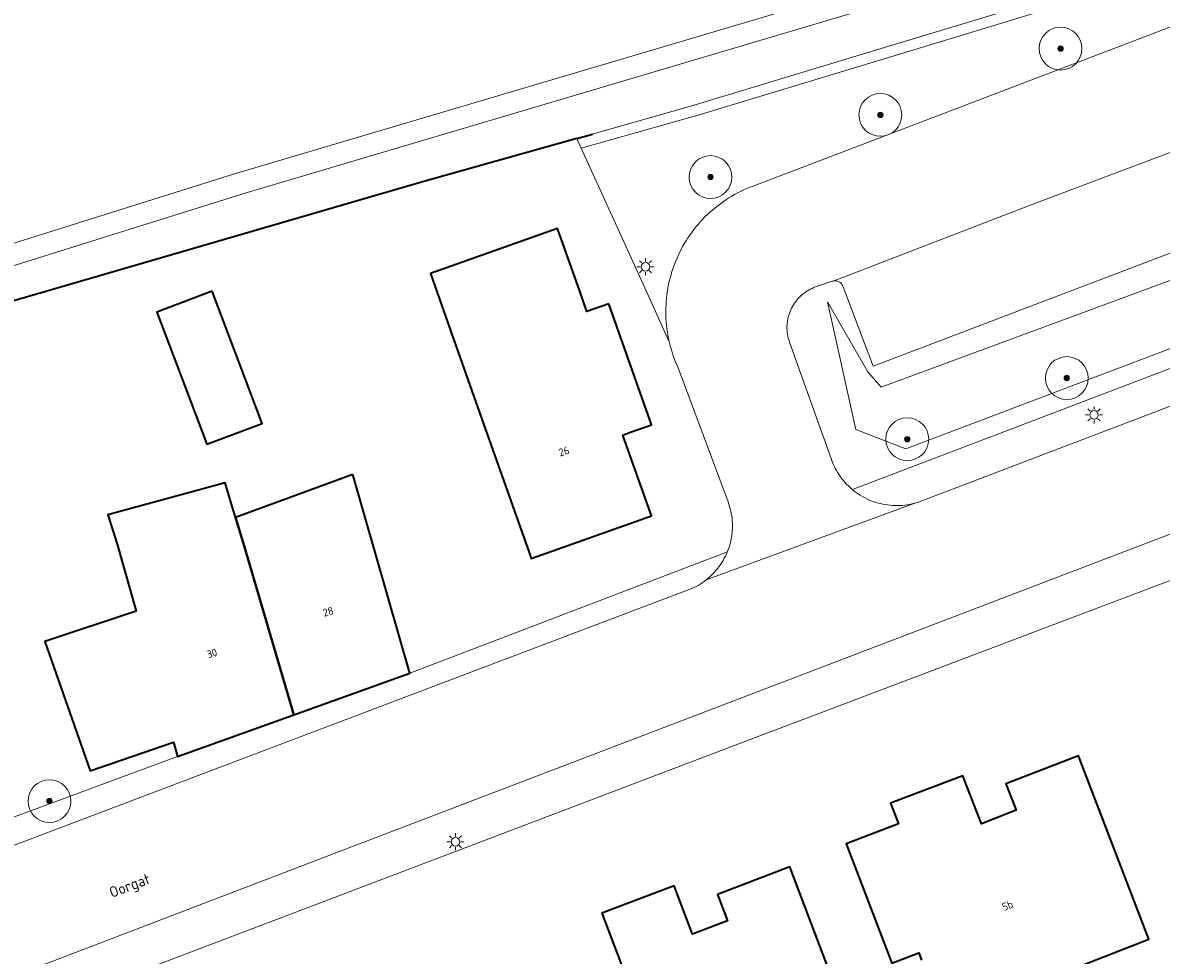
# Model space of a CAD drawing. Header units: metres. Extents: x 131489 to 134032, y 502353 to 503606.
# Tile 66 of 90: x 133108 to 133162, y 503112 to 503155. Entities that reach past the tile are written whole.
import ezdxf
from ezdxf.enums import TextEntityAlignment as Align

# ---------------------------------------------------------------- set-up
doc = ezdxf.new("R2010")
doc.units = ezdxf.units.M
for name, color, linetype, lineweight in [('B-WE-GK-BESCHOEIING-G', 130, 'GK-BESCHOEIING', 35), ('B-WE-GR-BOOM-S', 92, 'Continuous', 25), ('B-WE-GR-GRAS-GV', 60, 'Continuous', 13), ('B-WE-KL-ET_LS_OV_LICHTMAST-S', 190, 'Continuous', 25), ('B-WE-OG-BEBOUWING-GV', 7, 'Continuous', 35), ('B-WE-OG-BEBOUWING-T18', 1, 'Continuous', 18), ('B-WE-OG-TERREIN_CULTUURSCHEIDING-GV', 7, 'Continuous', 18), ('B-WE-OG-TERREIN_ERF-GV', 7, 'Continuous', 18), ('B-WE-OG-TOPOGRAFIE-T18', 1, 'Continuous', 18), ('B-WE-OG-WATER_SLOOT-GV', 120, 'Continuous', 18), ('B-WE-VH-VERHARDING_BETONSTRAATSTEEN-GV', 252, 'Continuous', 18), ('B-WE-VH-VERHARDING_STRAATBAKSTEEN-GV', 252, 'Continuous', 18), ('B-WE-VH-VERHARDING_TEGEL-GV', 252, 'Continuous', 18)]:
    doc.layers.add(name, color=color, linetype=linetype, lineweight=lineweight)
doc.styles.add('NLCS-ISO-M200-T18', font='NLCS-ISO.ttf', dxfattribs={"height": 0.36})
doc.styles.add('NLCS-ISO-M200-T25', font='NLCS-ISO.ttf', dxfattribs={"height": 0.5})
doc.linetypes.add('GK-BESCHOEIING', pattern='A,30,-5,[1,NLCS.SHX,S=1,R=0,X=0,Y=0],-5', length=40)

# ---------------------------------------------------------------- blocks, each defined once
blk = doc.blocks.new('SKL-ET_OV_LICHTMAST-SO')
at = {"color": 0, "linetype": 'ByBlock', "lineweight": 18}
for points in [[(-1.25, 0), (-2, 0)], [(-1.41, 1.41), (-0.88, 0.88)], [(0, 2), (0, 1.25)], [(0.88, 0.88), (1.41, 1.41)], [(2, 0), (1.25, 0)], [(-1.41, -1.41), (-0.88, -0.88)], [(0, -1.25), (0, -2)], [(0.88, -0.88), (1.41, -1.41)]]:
    blk.add_lwpolyline(points, dxfattribs=at)
blk.add_circle((0, 0), 1, dxfattribs=at)
blk = doc.blocks.new('SGR-BOOM_01-SO')
at = {"linetype": 'ByBlock', "lineweight": 18}
h = blk.add_hatch(color=0, dxfattribs=at)
h.dxf.hatch_style = 1
edge = h.paths.add_edge_path()
edge.add_arc((0, 0), 0.25, 0, 360)
at = {"color": 0, "linetype": 'ByBlock', "lineweight": 18}
for radius in [2, 0.25]:
    blk.add_circle((0, 0), radius, dxfattribs=at)

msp = doc.modelspace()

# ---------------------------------------------------------------- linework, layer by layer
at = {"layer": 'B-WE-GK-BESCHOEIING-G', "flags": 128}
for points in [[(133134.311, 503150.038), (133135.035, 503150.242)], [(133134.311, 503150.038), (133127.16, 503148.018)], [(133127.16, 503148.018), (133079.971, 503134.302)]]:
    msp.add_lwpolyline(points, dxfattribs=at)
at = {"layer": 'B-WE-GR-GRAS-GV', "flags": 128}
msp.add_lwpolyline([(133069.92, 503158.077), (133071.848, 503155.207), (133071.915, 503155.091), (133072.474, 503153.956), (133072.528, 503153.824), (133073.11, 503152.042), (133073.133, 503151.958), (133073.331, 503151.102), (133079.363, 503139.55), (133080.26, 503138.147), (133080.945, 503137.661), (133081.594, 503137.694), (133082.455, 503137.764), (133100.035, 503142.649), (133118.575, 503148.455), (133118.59, 503148.46), (133154.528, 503159.121)], dxfattribs=at)
at = {"layer": 'B-WE-OG-BEBOUWING-GV', "flags": 128}
for points in [[(133135.8, 503142.317), (133134.778, 503141.955), (133134.443, 503142.902), (133133.406, 503145.832), (133127.471, 503143.731), (133128.508, 503140.801), (133129.955, 503136.715), (133132.079, 503130.716), (133132.18, 503130.429), (133137.797, 503132.417), (133137.762, 503132.516), (133136.461, 503136.192), (133136.775, 503136.303), (133137.8, 503136.666), (133137.734, 503136.851)], [(133117.286, 503142.901), (133114.706, 503141.923), (133117.04, 503135.767), (133119.616, 503136.723)], [(133123.85, 503134.348), (133118.367, 503132.349), (133118.729, 503131.172), (133121.092, 503123.129), (133126.514, 503125.07)], [(133118.367, 503132.349), (133117.89, 503133.966), (133112.411, 503132.473), (133112.853, 503131.099), (133113.742, 503127.966), (133109.474, 503126.554), (133111.584, 503120.518), (133115.477, 503121.856), (133115.667, 503121.186), (133121.092, 503123.129), (133118.729, 503131.172)]]:
    msp.add_lwpolyline(points, close=True, dxfattribs=at)
for points in [[(133157.946, 503111.464), (133161.023, 503112.657), (133157.727, 503121.217), (133154.348, 503119.908), (133154.825, 503118.677), (133153.202, 503118.048), (133152.333, 503120.292), (133148.963, 503119.005), (133149.33, 503118.051), (133146.889, 503117.117), (133149.023, 503111.541), (133150.275, 503112.02), (133150.407, 503111.675)], [(133147.509, 503107.465), (133144.258, 503116.042), (133140.872, 503114.751), (133141.343, 503113.518), (133139.717, 503112.898), (133138.859, 503115.147), (133135.483, 503113.877), (133138.087, 503107)]]:
    msp.add_lwpolyline(points, dxfattribs=at)
at = {"layer": 'B-WE-OG-TERREIN_CULTUURSCHEIDING-GV', "flags": 128}
for points in [[(133156.198, 503156.031), (133149.691, 503154.061), (133139.821, 503151.074), (133139.812, 503151.072), (133134.52, 503149.578), (133137.406, 503143.228), (133138.626, 503140.542), (133138.592, 503140.697), (133138.563, 503140.852), (133138.537, 503141.008), (133138.515, 503141.165), (133138.497, 503141.322), (133138.483, 503141.48), (133138.473, 503141.638), (133138.467, 503141.796), (133138.466, 503141.954), (133138.468, 503142.112), (133138.474, 503142.27), (133138.484, 503142.428), (133138.498, 503142.586), (133138.516, 503142.743), (133138.538, 503142.9), (133138.564, 503143.056), (133138.594, 503143.211), (133138.628, 503143.366), (133138.665, 503143.519), (133138.707, 503143.672), (133138.753, 503143.824), (133138.802, 503143.974), (133138.855, 503144.123), (133138.912, 503144.271), (133138.972, 503144.417), (133139.036, 503144.562), (133139.104, 503144.705), (133139.176, 503144.846), (133139.251, 503144.985), (133139.329, 503145.123), (133139.411, 503145.258), (133139.496, 503145.391), (133139.585, 503145.522), (133139.677, 503145.651), (133139.772, 503145.778), (133139.87, 503145.902), (133139.972, 503146.023), (133140.076, 503146.142), (133140.184, 503146.258), (133140.294, 503146.371), (133140.407, 503146.482), (133140.523, 503146.59), (133140.642, 503146.694), (133140.763, 503146.796), (133140.887, 503146.895), (133141.013, 503146.99), (133141.141, 503147.082), (133141.272, 503147.171), (133141.405, 503147.257), (133141.541, 503147.339), (133141.678, 503147.418), (133141.817, 503147.493), (133141.958, 503147.565), (133142.101, 503147.633), (133142.245, 503147.698), (133142.391, 503147.759), (133142.492, 503147.798), (133175.263, 503160.305)], [(133177.464, 503150.566), (133148.147, 503139.407), (133146.749, 503143.109), (133146.735, 503143.146), (133146.718, 503143.182), (133146.697, 503143.216), (133146.672, 503143.248), (133146.645, 503143.277), (133146.615, 503143.304), (133146.582, 503143.327), (133146.547, 503143.346), (133146.511, 503143.363), (133146.473, 503143.375), (133146.434, 503143.384), (133146.394, 503143.388), (133146.354, 503143.389), (133146.314, 503143.385), (133146.283, 503143.38), (133146.238, 503143.368), (133145.459, 503143.105), (133145.375, 503143.073), (133145.293, 503143.037), (133145.212, 503142.997), (133145.133, 503142.954), (133145.056, 503142.907), (133144.982, 503142.857), (133144.909, 503142.804), (133144.839, 503142.747), (133144.772, 503142.688), (133144.707, 503142.625), (133144.646, 503142.56), (133144.587, 503142.492), (133144.531, 503142.422), (133144.478, 503142.349), (133144.429, 503142.273), (133144.383, 503142.196), (133144.341, 503142.117), (133144.302, 503142.036), (133144.267, 503141.953), (133144.235, 503141.869), (133144.208, 503141.783), (133144.184, 503141.697), (133144.164, 503141.609), (133144.148, 503141.521), (133144.136, 503141.431), (133144.128, 503141.342), (133144.123, 503141.252), (133144.123, 503141.162), (133144.127, 503141.072), (133144.135, 503140.983), (133144.147, 503140.894), (133144.163, 503140.805), (133144.182, 503140.718), (133144.206, 503140.631), (133144.233, 503140.545), (133144.241, 503140.523), (133146.28, 503134.836), (133146.327, 503134.733), (133146.379, 503134.631), (133146.433, 503134.532), (133146.491, 503134.434), (133146.553, 503134.339), (133146.618, 503134.245), (133146.686, 503134.154), (133146.757, 503134.066), (133146.831, 503133.98), (133146.908, 503133.896), (133146.989, 503133.816), (133147.071, 503133.738), (133147.157, 503133.664), (133147.177, 503133.647), (133181.134, 503146.58)]]:
    msp.add_lwpolyline(points, dxfattribs=at)
for points in [[(133178.243, 503146.381), (133179.151, 503148.994), (133177.002, 503154.043), (133177.732, 503150.475), (133176.459, 503148.746), (133148.519, 503138.433), (133147.892, 503139.141), (133146.01, 503142.407), (133147.334, 503136.451), (133149.672, 503135.54)], [(133178.243, 503146.381), (133149.672, 503135.54), (133147.334, 503136.451), (133146.01, 503142.407), (133147.892, 503139.141), (133148.519, 503138.433), (133176.459, 503148.746), (133177.732, 503150.475), (133177.002, 503154.043), (133179.151, 503148.994)]]:
    msp.add_lwpolyline(points, close=True, dxfattribs=at)
at = {"layer": 'B-WE-OG-TERREIN_ERF-GV', "flags": 128}
for points in [[(133231.525, 503155.784), (133225.771, 503153.631), (133221.172, 503151.955), (133209.388, 503147.552), (133208.939, 503148.672), (133208.923, 503148.712), (133207.034, 503148.023), (133206.629, 503147.875), (133204.146, 503146.97), (133195.07, 503143.569), (133194.914, 503143.948), (133193.511, 503143.4), (133193.106, 503143.242), (133193.235, 503142.873), (133193.715, 503141.498), (133176.935, 503135.047), (133141.951, 503121.808), (133091.279, 503102.556), (133089.648, 503101.936), (133067.646, 503093.682), (133060.453, 503091.044), (133000, 503069.13)], [(133093.52, 503113.004), (133115.667, 503121.186), (133115.477, 503121.856), (133111.584, 503120.518), (133109.474, 503126.554), (133113.742, 503127.966), (133112.853, 503131.099), (133112.411, 503132.473), (133117.89, 503133.966), (133118.367, 503132.349), (133123.85, 503134.348), (133126.514, 503125.07), (133141.339, 503130.747), (133141.38, 503130.853), (133141.417, 503130.96), (133141.45, 503131.069), (133141.48, 503131.178), (133141.505, 503131.289), (133141.527, 503131.4), (133141.544, 503131.512), (133141.558, 503131.625), (133141.568, 503131.738), (133141.574, 503131.851), (133141.575, 503131.965), (133141.573, 503132.078), (133141.567, 503132.191), (133141.557, 503132.304), (133141.542, 503132.417), (133141.524, 503132.529), (133141.502, 503132.64), (133141.476, 503132.751), (133141.446, 503132.86), (133141.413, 503132.969), (133141.375, 503133.076), (133141.373, 503133.081), (133139.045, 503139.321), (133138.98, 503139.466), (133138.919, 503139.612), (133138.862, 503139.76), (133138.808, 503139.909), (133138.758, 503140.06), (133138.712, 503140.212), (133138.67, 503140.365), (133138.632, 503140.518), (133138.626, 503140.542), (133137.406, 503143.228), (133134.52, 503149.578), (133134.311, 503150.038), (133127.16, 503148.018), (133079.971, 503134.302)], [(133150.407, 503111.675), (133150.275, 503112.02), (133149.023, 503111.541), (133146.889, 503117.117), (133149.33, 503118.051), (133148.963, 503119.005), (133152.333, 503120.292), (133153.202, 503118.048), (133154.825, 503118.677), (133154.348, 503119.908), (133157.727, 503121.217), (133161.023, 503112.657), (133157.946, 503111.464)], [(133138.087, 503107), (133135.483, 503113.877), (133138.859, 503115.147), (133139.717, 503112.898), (133141.343, 503113.518), (133140.872, 503114.751), (133144.258, 503116.042), (133147.509, 503107.465)]]:
    msp.add_lwpolyline(points, dxfattribs=at)
for points in [[(133129.955, 503136.715), (133128.508, 503140.801), (133127.471, 503143.731), (133133.406, 503145.832), (133134.443, 503142.902), (133134.778, 503141.955), (133135.8, 503142.317), (133137.734, 503136.851), (133137.8, 503136.666), (133136.775, 503136.303), (133136.461, 503136.192), (133137.762, 503132.516), (133137.797, 503132.417), (133132.18, 503130.429), (133132.079, 503130.716)], [(133119.616, 503136.723), (133117.04, 503135.767), (133114.706, 503141.923), (133117.286, 503142.901)]]:
    msp.add_lwpolyline(points, close=True, dxfattribs=at)
at = {"layer": 'B-WE-OG-WATER_SLOOT-GV', "flags": 128}
for points in [[(133154.528, 503159.121), (133118.59, 503148.46), (133118.575, 503148.455), (133100.035, 503142.649), (133082.455, 503137.764), (133081.594, 503137.694), (133080.945, 503137.661), (133080.26, 503138.147), (133079.363, 503139.55), (133073.331, 503151.102), (133073.133, 503151.958), (133073.11, 503152.042), (133072.528, 503153.824), (133072.474, 503153.956), (133071.915, 503155.091), (133071.848, 503155.207), (133069.92, 503158.077)], [(133154.818, 503158.164), (133118.874, 503147.501), (133100.318, 503141.69), (133082.631, 503136.775), (133081.66, 503136.696), (133080.649, 503136.645), (133074.92, 503135.596), (133062.965, 503131.958), (133059.964, 503131.227), (133054.879, 503129.678), (133048.522, 503127.771), (133042.881, 503125.983), (133038.669, 503124.195), (133036.881, 503122.745), (133030.423, 503119.903), (133030.187, 503119.82), (133027.749, 503119.069)], [(133069.062, 503157.56), (133071.018, 503154.649), (133071.577, 503153.514), (133072.159, 503151.732), (133072.386, 503150.752), (133078.497, 503139.048), (133079.522, 503137.444), (133080.649, 503136.645), (133081.66, 503136.696), (133082.631, 503136.775), (133100.318, 503141.69), (133118.874, 503147.501), (133154.818, 503158.164)], [(133025.206, 503116.308), (133030.333, 503117.722), (133037.88, 503120.692), (133062.274, 503128.203), (133064.765, 503128.964), (133073.35, 503131.863), (133079.971, 503134.302), (133127.16, 503148.018), (133134.311, 503150.038), (133139.676, 503151.553), (133149.546, 503154.54), (133156.076, 503156.517)], [(133156.076, 503156.517), (133149.546, 503154.54), (133139.676, 503151.553), (133134.311, 503150.038), (133134.52, 503149.578), (133139.812, 503151.072), (133139.821, 503151.074), (133149.691, 503154.061), (133156.198, 503156.031)]]:
    msp.add_lwpolyline(points, dxfattribs=at)
at = {"layer": 'B-WE-VH-VERHARDING_BETONSTRAATSTEEN-GV', "flags": 128}
for points in [[(133175.263, 503160.305), (133142.492, 503147.798), (133142.391, 503147.759), (133142.245, 503147.698), (133142.101, 503147.633), (133141.958, 503147.565), (133141.817, 503147.493), (133141.678, 503147.418), (133141.541, 503147.339), (133141.405, 503147.257), (133141.272, 503147.171), (133141.141, 503147.082), (133141.013, 503146.99), (133140.887, 503146.895), (133140.763, 503146.796), (133140.642, 503146.694), (133140.523, 503146.59), (133140.407, 503146.482), (133140.294, 503146.371), (133140.184, 503146.258), (133140.076, 503146.142), (133139.972, 503146.023), (133139.87, 503145.902), (133139.772, 503145.778), (133139.677, 503145.651), (133139.585, 503145.522), (133139.496, 503145.391), (133139.411, 503145.258), (133139.329, 503145.123), (133139.251, 503144.985), (133139.176, 503144.846), (133139.104, 503144.705), (133139.036, 503144.562), (133138.972, 503144.417), (133138.912, 503144.271), (133138.855, 503144.123), (133138.802, 503143.974), (133138.753, 503143.824), (133138.707, 503143.672), (133138.665, 503143.519), (133138.628, 503143.366), (133138.594, 503143.211), (133138.564, 503143.056), (133138.538, 503142.9), (133138.516, 503142.743), (133138.498, 503142.586), (133138.484, 503142.428), (133138.474, 503142.27), (133138.468, 503142.112), (133138.466, 503141.954), (133138.467, 503141.796), (133138.473, 503141.638), (133138.483, 503141.48), (133138.497, 503141.322), (133138.515, 503141.165), (133138.537, 503141.008), (133138.563, 503140.852), (133138.592, 503140.697), (133138.626, 503140.542), (133138.632, 503140.518), (133138.67, 503140.365), (133138.712, 503140.212), (133138.758, 503140.06), (133138.808, 503139.909), (133138.862, 503139.76), (133138.919, 503139.612), (133138.98, 503139.466), (133139.045, 503139.321), (133141.373, 503133.081), (133141.375, 503133.076), (133141.413, 503132.969), (133141.446, 503132.86), (133141.476, 503132.751), (133141.502, 503132.64), (133141.524, 503132.529), (133141.542, 503132.417), (133141.557, 503132.304), (133141.567, 503132.191), (133141.573, 503132.078), (133141.575, 503131.965), (133141.574, 503131.851), (133141.568, 503131.738), (133141.558, 503131.625), (133141.544, 503131.512), (133141.527, 503131.4), (133141.505, 503131.289), (133141.48, 503131.178), (133141.45, 503131.069), (133141.417, 503130.96), (133141.38, 503130.853), (133141.339, 503130.747), (133141.295, 503130.643), (133141.246, 503130.54), (133141.195, 503130.439), (133141.14, 503130.34), (133141.081, 503130.243), (133141.019, 503130.149), (133140.954, 503130.056), (133140.885, 503129.966), (133140.813, 503129.878), (133140.738, 503129.793), (133140.661, 503129.71), (133140.58, 503129.631), (133140.497, 503129.554), (133140.411, 503129.48), (133140.349, 503129.43), (133150.091, 503133.011), (133150.066, 503133.004), (133149.955, 503132.977), (133149.843, 503132.955), (133149.731, 503132.936), (133149.618, 503132.92), (133149.505, 503132.909), (133149.392, 503132.902), (133149.278, 503132.899), (133149.164, 503132.9), (133149.05, 503132.905), (133148.937, 503132.914), (133148.824, 503132.927), (133148.711, 503132.944), (133148.599, 503132.965), (133148.488, 503132.989), (133148.378, 503133.018), (133148.269, 503133.05), (133148.161, 503133.087), (133148.054, 503133.127), (133147.949, 503133.17), (133147.846, 503133.218), (133147.744, 503133.269), (133147.644, 503133.323), (133147.546, 503133.382), (133147.451, 503133.443), (133147.357, 503133.508), (133147.266, 503133.576), (133147.177, 503133.647), (133147.157, 503133.664), (133147.071, 503133.738), (133146.989, 503133.816), (133146.908, 503133.896), (133146.831, 503133.98), (133146.757, 503134.066), (133146.686, 503134.154), (133146.618, 503134.245), (133146.553, 503134.339), (133146.491, 503134.434), (133146.433, 503134.532), (133146.379, 503134.631), (133146.327, 503134.733), (133146.28, 503134.836), (133144.241, 503140.523), (133144.233, 503140.545), (133144.206, 503140.631), (133144.182, 503140.718), (133144.163, 503140.805), (133144.147, 503140.894), (133144.135, 503140.983), (133144.127, 503141.072), (133144.123, 503141.162), (133144.123, 503141.252), (133144.128, 503141.342), (133144.136, 503141.431), (133144.148, 503141.521), (133144.164, 503141.609), (133144.184, 503141.697), (133144.208, 503141.783), (133144.235, 503141.869), (133144.267, 503141.953), (133144.302, 503142.036), (133144.341, 503142.117), (133144.383, 503142.196), (133144.429, 503142.273), (133144.478, 503142.349), (133144.531, 503142.422), (133144.587, 503142.492), (133144.646, 503142.56), (133144.707, 503142.625), (133144.772, 503142.688), (133144.839, 503142.747), (133144.909, 503142.804), (133144.982, 503142.857), (133145.056, 503142.907), (133145.133, 503142.954), (133145.212, 503142.997), (133145.293, 503143.037), (133145.375, 503143.073), (133145.459, 503143.105), (133146.238, 503143.368), (133146.283, 503143.38), (133155.526, 503146.93), (133176.025, 503154.646)], [(133176.025, 503154.646), (133155.526, 503146.93), (133146.283, 503143.38), (133146.314, 503143.385), (133146.354, 503143.389), (133146.394, 503143.388), (133146.434, 503143.384), (133146.473, 503143.375), (133146.511, 503143.363), (133146.547, 503143.346), (133146.582, 503143.327), (133146.615, 503143.304), (133146.645, 503143.277), (133146.672, 503143.248), (133146.697, 503143.216), (133146.718, 503143.182), (133146.735, 503143.146), (133146.749, 503143.109), (133148.147, 503139.407), (133177.464, 503150.566)]]:
    msp.add_lwpolyline(points, dxfattribs=at)
at = {"layer": 'B-WE-VH-VERHARDING_STRAATBAKSTEEN-GV', "flags": 128}
for points in [[(133230.647, 503158.085), (133222.177, 503154.854), (133211.262, 503150.693), (133208.874, 503151.193), (133192.551, 503145.141), (133191.188, 503142.76), (133174.312, 503136.17), (133162.5, 503131.754), (133141.197, 503123.617), (133123.707, 503116.936), (133106.042, 503110.188), (133086.037, 503102.712), (133068.918, 503096.314), (133065.442, 503095.032), (133050.251, 503089.427), (133030.929, 503082.436), (133012.233, 503075.671)], [(133000, 503069.13), (133060.453, 503091.044), (133067.646, 503093.682), (133089.648, 503101.936), (133091.279, 503102.556), (133141.951, 503121.808), (133176.935, 503135.047), (133193.715, 503141.498), (133193.235, 503142.873), (133193.106, 503143.242), (133193.511, 503143.4), (133194.914, 503143.948), (133195.07, 503143.569), (133204.146, 503146.97), (133206.629, 503147.875), (133207.034, 503148.023), (133208.923, 503148.712), (133208.939, 503148.672), (133209.388, 503147.552), (133221.172, 503151.955), (133225.771, 503153.631), (133231.525, 503155.784)], [(133181.134, 503146.58), (133147.177, 503133.647), (133147.266, 503133.576), (133147.357, 503133.508), (133147.451, 503133.443), (133147.546, 503133.382), (133147.644, 503133.323), (133147.744, 503133.269), (133147.846, 503133.218), (133147.949, 503133.17), (133148.054, 503133.127), (133148.161, 503133.087), (133148.269, 503133.05), (133148.378, 503133.018), (133148.488, 503132.989), (133148.599, 503132.965), (133148.711, 503132.944), (133148.824, 503132.927), (133148.937, 503132.914), (133149.05, 503132.905), (133149.164, 503132.9), (133149.278, 503132.899), (133149.392, 503132.902), (133149.505, 503132.909), (133149.618, 503132.92), (133149.731, 503132.936), (133149.843, 503132.955), (133149.955, 503132.977), (133150.066, 503133.004), (133150.091, 503133.011), (133150.21, 503133.046), (133169.854, 503140.533)], [(133169.854, 503140.533), (133150.21, 503133.046), (133150.091, 503133.011), (133140.349, 503129.43), (133140.258, 503129.362), (133140.165, 503129.296), (133140.071, 503129.234), (133139.974, 503129.176), (133139.875, 503129.121), (133139.774, 503129.069), (133139.673, 503129.022), (133100.545, 503114.22)], [(133106.042, 503110.188), (133123.707, 503116.936), (133141.197, 503123.617), (133162.5, 503131.754)]]:
    msp.add_lwpolyline(points, dxfattribs=at)
at = {"layer": 'B-WE-VH-VERHARDING_TEGEL-GV', "flags": 128}
msp.add_lwpolyline([(133100.545, 503114.22), (133139.673, 503129.022), (133139.774, 503129.069), (133139.875, 503129.121), (133139.974, 503129.176), (133140.071, 503129.234), (133140.165, 503129.296), (133140.258, 503129.362), (133140.349, 503129.43), (133140.411, 503129.48), (133140.497, 503129.554), (133140.58, 503129.631), (133140.661, 503129.71), (133140.738, 503129.793), (133140.813, 503129.878), (133140.885, 503129.966), (133140.954, 503130.056), (133141.019, 503130.149), (133141.081, 503130.243), (133141.14, 503130.34), (133141.195, 503130.439), (133141.246, 503130.54), (133141.295, 503130.643), (133141.339, 503130.747), (133126.514, 503125.07), (133121.092, 503123.129), (133115.667, 503121.186), (133093.52, 503113.004)], dxfattribs=at)

# ---------------------------------------------------------------- block references
at = {"layer": 'B-WE-GR-BOOM-S', "xscale": 0.5, "yscale": 0.5, "zscale": 0.5}
for p in [(133156.897, 503154.229), (133148.482, 503151.134), (133140.551, 503148.232), (133157.187, 503138.85), (133149.739, 503135.997), (133109.685, 503119.105)]:
    msp.add_blockref('SGR-BOOM_01-SO', p, dxfattribs=at)
at = {"layer": 'B-WE-KL-ET_LS_OV_LICHTMAST-S', "xscale": 0.2, "yscale": 0.2, "zscale": 0.2}
for p in [(133137.518, 503144.046), (133158.458, 503137.131), (133128.64, 503117.208)]:
    msp.add_blockref('SKL-ET_OV_LICHTMAST-SO', p, dxfattribs=at)

# ---------------------------------------------------------------- texts
at = {"layer": 'B-WE-OG-BEBOUWING-T18', "style": 'NLCS-ISO-M200-T18'}
for s, rotation, p in [('26', 17.6, (133133.708, 503135.428)), ('28', 16.4, (133122.7, 503127.946)), ('30', 16.1, (133117.272, 503126.001)), ('5b', 21.2, (133154.422, 503114.231))]:
    msp.add_text(s, height=0.36, rotation=rotation, dxfattribs=at).set_placement(p, align=Align.MIDDLE)
at = {"layer": 'B-WE-OG-TOPOGRAFIE-T18', "style": 'NLCS-ISO-M200-T25'}
msp.add_text('Oorgat', height=0.5, rotation=20.7, dxfattribs=at).set_placement((133113.456, 503115.094), align=Align.MIDDLE)

doc.saveas('drawing.dxf')
